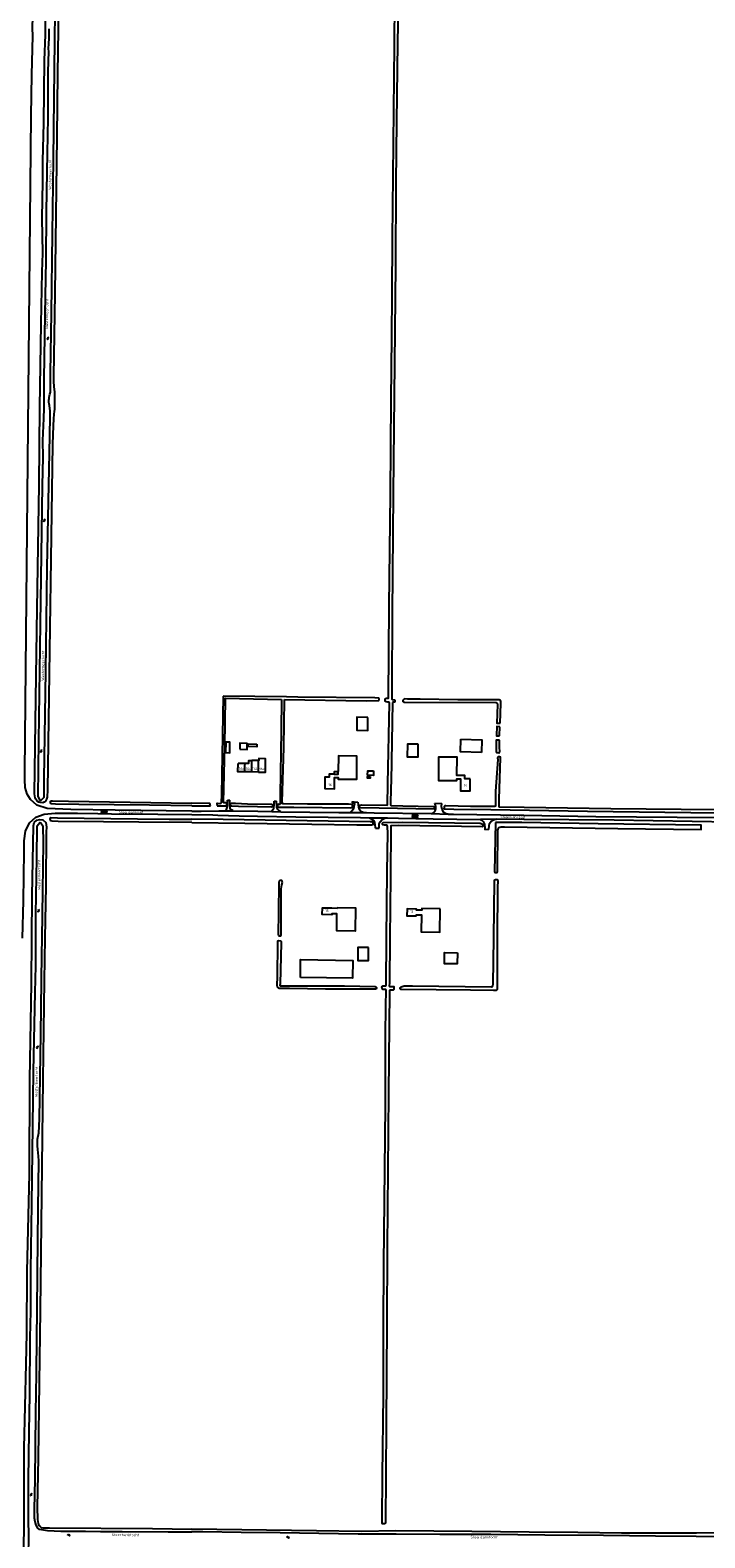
# Model space of a CAD drawing. Extents: x 168875 to 176000, y 513888 to 528000.
# Tile 34 of 106: x 169845 to 170493, y 522424 to 523872. Entities that reach past the tile are written whole.
import ezdxf

# ---------------------------------------------------------------- set-up
doc = ezdxf.new("R2010")
doc.units = 0
doc.header["$MEASUREMENT"] = 0
doc.linetypes.add('HIDDEN', pattern=[0.8, 0.5, -0.3])
doc.layers.get('0').update_dxf_attribs({"linetype": 'CONTINUOUS'})
for name, color, linetype in [('BIJGEBOUW', 12, 'CONTINUOUS'), ('DAKRAND', 10, 'CONTINUOUS'), ('HOOFDGEBOUW', 1, 'CONTINUOUS'), ('HUISNUMMER', 7, 'CONTINUOUS'), ('INSTEEK_SLOOT', 72, 'CONTINUOUS'), ('KANT_VERHARDING', 252, 'CONTINUOUS'), ('KANT_WATER', 140, 'CONTINUOUS'), ('OVERIGOPSTAL', 12, 'CONTINUOUS'), ('SEMANTIEK', 140, 'CONTINUOUS'), ('sluitlijn_verharding', 7, 'CONTINUOUS'), ('STRAATNAAM', 7, 'CONTINUOUS'), ('TUSSENMUUR', 12, 'HIDDEN'), ('WATERLOOPNAAM', 7, 'CONTINUOUS')]:
    doc.layers.add(name, color=color, linetype=linetype)
doc.styles.add('ISOCP', font='ISOCP.shx', dxfattribs={"height": 1.8})

# ---------------------------------------------------------------- blocks, each defined once
blk = doc.blocks.new('S05')
at = {"color": 0}
for p, q in [((0.1, 0.3), (0.4, 0.6)), ((0.1, -0.2), (0.4, 0.1)), ((0.4, 0.6), (0.7, 0.7)), ((0.4, 0.1), (0.7, 0.2)), ((0.7, 0.7), (1, 0.6)), ((0.7, 0.2), (1, 0.1)), ((1, 0.6), (1.3, 0.4)), ((1, 0.1), (1.4, -0.1)), ((1.3, 0.4), (1.7, 0.1)), ((1.7, 0.1), (2, 0)), ((2, 0), (2.3, 0.2)), ((2.3, 0.2), (2.6, 0.4)), ((1.4, -0.1), (1.7, -0.4)), ((1.7, -0.4), (2, -0.5)), ((2, -0.5), (2.3, -0.3)), ((2.3, -0.3), (2.6, -0.1))]:
    blk.add_line(p, q, dxfattribs=at)
blk = doc.blocks.new('S014')
at = {"color": 0}
for p, q in [((0, -0.8), (4.2, 1.7)), ((0, 0.6), (1.8, 1.7)), ((5.1, -1.5), (0, 1.4)), ((2.6, -1.5), (0, 0)), ((1.1, -1.5), (6.1, 1.4)), ((6.1, -0.8), (1.9, 1.7)), ((3.5, -1.5), (6.1, 0)), ((6.1, 0.7), (4.4, 1.7))]:
    blk.add_line(p, q, dxfattribs=at)

msp = doc.modelspace()

# ---------------------------------------------------------------- linework, layer by layer
at = {"layer": 'BIJGEBOUW'}
for points in [[(170032.494, 523178.117), (170036.494, 523178.08), (170036.587, 523188.049), (170032.587, 523188.087), (170032.494, 523178.117)], [(170046.178, 523181.346), (170053.188, 523181.263), (170053.256, 523186.983), (170046.246, 523187.066), (170046.178, 523181.346)], [(170104.321, 522962.251), (170104.576, 522979.399), (170154.59, 522978.655), (170154.335, 522961.507), (170104.321, 522962.251)]]:
    msp.add_lwpolyline(points, dxfattribs=at)
at = {"layer": 'DAKRAND'}
for points in [[(170169.2, 523211.8), (170158.7, 523212), (170158.6, 523199.6), (170169.1, 523199.5), (170169.2, 523211.8)], [(170217.6, 523186.3), (170207.1, 523186.3), (170207, 523174.1), (170217.5, 523174), (170217.6, 523186.3)], [(170136.889, 523157.344), (170137, 523159.9), (170140.747, 523159.9)], [(170174.6, 523160.5), (170174.6, 523156.3), (170168.9, 523156.4), (170169, 523160.6), (170174.6, 523160.5)], [(170169.9, 522990.9), (170159.4, 522990.9), (170159.4, 522978.7), (170169.8, 522978.7), (170169.9, 522990.9)], [(170255.2, 522986), (170255, 522975.4), (170242.8, 522975.5), (170242.9, 522986.1), (170255.2, 522986)]]:
    msp.add_lwpolyline(points, dxfattribs=at)
at = {"layer": 'HOOFDGEBOUW'}
for points in [[(170278.26, 523178.309), (170258.114, 523178.722), (170258.364, 523190.927)], [(170258.364, 523190.927), (170278.532, 523190.48), (170278.26, 523178.309)], [(170051.079, 523159.589), (170044.41, 523159.656), (170044.492, 523167.775)], [(170070.791, 523167.512), (170070.835, 523172.272), (170064.355, 523172.332), (170064.339, 523170.572), (170057.719, 523170.633), (170057.715, 523170.173), (170054.535, 523170.202), (170054.512, 523167.682), (170044.492, 523167.775)], [(170136.889, 523157.344), (170132.05, 523157.372), (170132.034, 523154.403), (170127.976, 523154.427), (170127.912, 523143.537), (170137.192, 523143.483), (170137.254, 523154.273), (170140.714, 523154.253), (170140.704, 523152.622), (170158.434, 523152.518), (170158.566, 523174.778), (170140.836, 523174.882), (170140.747, 523159.9)], [(170267.436, 523152.988), (170262.316, 523153.017), (170262.334, 523156.047), (170254.734, 523156.09), (170254.834, 523173.68), (170237.094, 523173.779), (170236.968, 523151.52), (170254.708, 523151.42), (170254.716, 523153.05), (170258.178, 523153.031), (170258.112, 523141.39), (170267.37, 523141.338), (170267.436, 523152.988)], [(170057.582, 523159.524), (170051.079, 523159.589)], [(170064.039, 523159.46), (170057.582, 523159.524)], [(170064.039, 523159.46), (170070.71, 523159.393), (170070.791, 523167.512)], [(170136.889, 523157.344), (170140.732, 523157.322), (170140.747, 523159.9)], [(170171.24, 523155.26), (170171.222, 523153.66), (170168.662, 523153.69), (170168.68, 523155.29), (170171.24, 523155.26)], [(170139.578, 523029.377), (170157.328, 523029.083), (170157.034, 523006.823), (170139.284, 523007.117), (170139.498, 523023.316), (170134.508, 523023.399), (170134.496, 523022.439), (170125.386, 523022.59), (170125.472, 523029.202), (170134.582, 523029.051)], [(170134.582, 523029.051), (170134.581, 523029.001), (170139.572, 523028.927), (170139.578, 523029.377)], [(170238.618, 523028.133), (170220.88, 523028.425), (170220.852, 523026.866), (170215.864, 523026.948), (170215.892, 523027.95), (170206.774, 523028.146), (170206.588, 523021.546), (170215.706, 523021.352), (170215.738, 523022.436), (170220.772, 523022.353), (170220.486, 523006.167), (170238.224, 523005.873), (170238.618, 523028.133)]]:
    msp.add_lwpolyline(points, dxfattribs=at)
at = {"layer": 'INSTEEK_SLOOT'}
for points in [[(169859.4, 523867.3), (169860.1, 523921.1), (169860.386, 523935.408)], [(169872.3, 523914.2), (169871.1, 523830), (169870.5, 523769.3), (169868.5, 523618.9), (169867.2, 523539.3), (169867.3, 523537.4), (169867.2, 523536.4), (169867.2, 523533.4), (169867.5, 523530.6), (169867.5, 523529.6), (169868.1, 523524.2), (169868.1, 523507.7), (169867.8, 523505.5), (169867.7, 523503), (169867.2, 523498.5), (169866.8, 523491.8), (169866.3, 523474.2), (169862, 523187.6), (169861.4, 523142.4), (169861.2, 523135.5), (169860.5, 523133.3), (169859.6, 523131.6), (169858.4, 523130.5), (169857.1, 523130), (169854.4, 523130.1), (169853, 523130.5), (169851.6, 523131.6), (169850.3, 523133.6), (169849.7, 523134.8), (169849.3, 523136.5), (169849.1, 523138.7), (169850.2, 523229.7), (169851.4, 523316.4), (169853.5, 523434.9), (169854, 523509.9), (169855.3, 523589.6), (169856.4, 523639.5), (169856.9, 523657.5), (169856.4, 523691.1), (169857.1, 523726.5), (169856.9, 523746.3), (169858.1, 523782.5), (169858.7, 523842.7), (169859.4, 523867.3)], [(170198.1, 523894.8), (170197.5, 523859.5), (170196.6, 523783.6), (170196.1, 523725.1), (170195.6, 523645.6), (170194.7, 523551.9), (170193.3, 523427), (170192.5, 523311.3), (170192.3, 523241.6), (170192.1, 523229.4), (170192.5, 523229), (170194.1, 523228.7), (170194.7, 523228.7), (170195, 523228.4), (170195, 523227.5), (170194.8, 523226.7), (170193, 523226.7), (170192.9, 523226.3), (170191.4, 523150.6), (170191.2, 523144.5), (170191, 523128.3), (170191.4, 523127.5), (170192, 523127.4), (170202.9, 523127.1), (170232.3, 523126.5), (170232.9, 523126.2), (170233.2, 523125.6), (170233.2, 523124.4), (170232.9, 523123.9), (170162.3, 523125), (170161.2, 523125.1), (170161.2, 523126.9), (170161.4, 523127.5), (170161.8, 523127.8), (170162.9, 523128), (170187.8, 523127.7), (170188.1, 523128), (170188.4, 523148.3), (170189.8, 523225.6), (170189.3, 523226.4), (170188.2, 523226.7), (170186.6, 523226.8)], [(170186.6, 523226.8), (170186, 523227.3), (170185.8, 523228.1), (170185.8, 523229.3), (170185.9, 523229.8), (170186.2, 523230.1), (170186.9, 523230.3), (170188.5, 523230.3), (170188.9, 523230.5), (170189.7, 523318.9), (170190.8, 523426.1), (170191.5, 523516.6), (170192.1, 523577.4), (170192.6, 523618.1), (170192.9, 523671.7), (170193.5, 523731.7), (170194.6, 523857.3), (170194.9, 523900.2)], [(170030.225, 523232.475), (170028.6, 523137.6), (170028.2, 523130.2), (170028.1, 523129.5), (170027.8, 523129.2), (170027, 523129.1), (170024.7, 523129.2), (170024.225, 523129.208), (170024.302, 523126.9)], [(170089.109, 523229.215), (170167.6, 523227.7), (170179.3, 523228), (170179.7, 523228.1), (170179.9, 523229.3), (170179.9, 523229.8), (170179.6, 523230.4), (170179.3, 523230.5), (170175.7, 523230.7), (170101.8, 523231.4), (170090.9, 523231.6), (170030.225, 523232.475)], [(170031.692, 523184.737), (170032.572, 523230.307), (170086.294, 523229.27)], [(170084.952, 523131.417), (170085, 523128.7), (170084.5, 523128.4), (170083.8, 523128.4), (170083.2, 523128.5), (170082.7, 523128.4), (170082.3, 523127.9), (170082.3, 523126.9), (170082.4, 523126.3), (170082.6, 523125.9), (170083.9, 523125.9), (170084.8, 523125.8), (170087.7, 523125.7), (170097.9, 523125.8), (170152.9, 523125.1), (170154.1, 523125.3), (170154.3, 523125.4), (170154.5, 523126.5), (170154.5, 523127.1), (170154.2, 523128.2), (170150.4, 523128.5), (170111.1, 523128.6), (170088.5, 523128.9), (170087.4, 523129), (170086.9, 523129.4), (170086.8, 523129.8), (170086.8, 523130.5), (170088.4, 523183.1), (170089.109, 523229.215)], [(170086.294, 523229.27), (170085.9, 523199.2), (170084.8, 523137.8), (170084.952, 523131.417)], [(170296.9, 523225.3), (170296.8, 523227.3), (170296.5, 523228.2), (170296.1, 523228.6), (170295.2, 523228.8), (170255.5, 523228.9), (170219.3, 523229.4), (170207.2, 523229.5), (170204.4, 523229.6), (170203.3, 523229.1), (170203, 523228.7), (170202.9, 523228), (170202.9, 523227.2), (170203.7, 523226.7), (170204.7, 523226.6), (170292.2, 523226.1), (170293.3, 523225.4), (170293.6, 523225), (170293.7, 523224.3), (170293.027, 523206.325), (170296.156, 523206.323)], [(170296.156, 523206.323), (170296.9, 523225.3)], [(170296.024, 523202.966), (170292.905, 523203.047), (170292.6, 523194.9), (170292.587, 523194.277), (170295.697, 523194.352)], [(170295.697, 523194.352), (170295.7, 523194.7), (170296.024, 523202.966)], [(170024.302, 523126.9), (170027.5, 523126.9), (170031.2, 523127.2), (170033, 523127.2), (170033.4, 523127.4), (170033.6, 523127.8), (170033.6, 523128.9), (170033.5, 523129.2), (170032.8, 523129.8), (170031.4, 523129.8), (170030.8, 523129.9), (170030.5, 523130.1), (170031.692, 523184.737)], [(170295.662, 523189.973), (170292.501, 523190.115), (170292.3, 523180.4), (170292.4, 523179.1), (170292.7, 523178.2), (170295, 523178), (170295.7, 523178.4), (170295.8, 523179.8), (170295.6, 523182.3), (170295.662, 523189.973)], [(170504.002, 523123.342), (170402.6, 523124.3), (170319.4, 523125.4), (170295.5, 523125.8), (170295.3, 523126.3), (170295.4, 523127.3), (170295.3, 523133.5), (170296.6, 523173), (170296.5, 523173.7), (170295.6, 523174.1), (170294.4, 523174.1), (170294.1, 523173.8), (170293.8, 523173), (170293.9, 523171.5), (170291.8, 523141), (170291.8, 523127.7), (170291.7, 523126.7), (170291.2, 523126.3), (170267.7, 523126.4), (170244.2, 523127), (170243.2, 523126.9), (170242.5, 523126.5), (170242.3, 523126), (170242.3, 523125.2), (170242.2, 523124.6), (170242.7, 523124.1), (170251.7, 523123.9), (170287.2, 523123.5), (170380.1, 523122), (170504.157, 523120.438)], [(170000, 523127), (169959.5, 523127.6), (169891.6, 523128.3), (169869.1, 523128.7), (169865.2, 523129), (169864.2, 523129.5), (169864.2, 523130.6), (169864.4, 523131.4), (169865.3, 523131.8), (169866.2, 523131.9), (169881.7, 523131.5), (170000, 523129.6)], [(170017.865, 523126.9), (170017.415, 523129.318), (170000, 523129.6)], [(170000, 523127), (170005.2, 523126.9), (170017.865, 523126.9)], [(170078, 523127.8), (170078, 523127.3), (170077.8, 523126.5), (170077.4, 523126), (170076.3, 523125.8), (170063.2, 523126), (170044.8, 523126.5), (170038.5, 523126.6), (170037.8, 523126.7), (170037.3, 523127), (170037.1, 523127.6), (170037.1, 523128.4), (170037.4, 523129.3), (170038.2, 523129.5), (170042.1, 523129.6), (170053.7, 523129), (170076.1, 523128.6), (170077, 523128.5), (170078, 523127.8)], [(169846.4, 523000), (169846.6, 523040.6), (169848.1, 523107.9), (169848.7, 523111), (169851.3, 523113.3), (169854.2, 523114), (169857.1, 523113.6), (169859.8, 523111), (169860.4, 523106.5), (169860.3, 523102.2), (169859.8, 523050.4), (169859, 523000)], [(170000, 523111), (169949.3, 523111.5), (169915.4, 523111.7), (169871.7, 523112.1), (169866, 523112.3), (169864.8, 523112.6), (169864.2, 523113.4), (169864.1, 523114.4), (169864.3, 523115.3), (169864.7, 523115.8), (169871.1, 523115.6), (169947.9, 523114.5), (169978.4, 523114.4), (170000, 523114.1)], [(170000, 523111), (170051.1, 523110.5), (170115.5, 523109.6), (170158.5, 523108.9), (170172.9, 523108.9), (170174.2, 523109.2), (170174.3, 523109.9), (170173.8, 523111.3), (170173.2, 523111.6), (170171.3, 523111.7), (170030.1, 523113.8), (170000, 523114.1)], [(170187.1, 523000), (170187.7, 523063.6), (170188.3, 523101.3), (170188, 523106.2), (170188, 523107.3), (170187.6, 523108.2), (170187.2, 523108.6), (170185.1, 523108.6), (170183.4, 523108.8), (170183.1, 523109.2), (170183.2, 523110.3), (170183.4, 523110.8), (170183.9, 523111.2), (170202.6, 523111.5), (170277, 523110.4), (170277.9, 523110.2), (170278.7, 523109.8), (170279.3, 523109.3), (170279.7, 523108.6), (170279.7, 523107.4), (170279.1, 523106.9), (170198.9, 523108.1), (170191.3, 523108), (170191.2, 523107.5), (170191.3, 523106.4), (170190.8, 523059), (170190.3, 523000)], [(170291.782, 523111), (170290.9, 523063.7), (170291.2, 523062.9), (170292.5, 523062.9), (170293.3, 523063), (170293.8, 523064.1), (170294, 523103.6), (170294.2, 523104.8), (170294.6, 523106), (170295, 523106.4), (170295.8, 523106.7), (170297.2, 523106.9), (170300.5, 523106.9), (170409.2, 523105.4), (170489.122, 523104.45), (170489.16, 523108.511), (170390.4, 523109.7), (170317, 523111), (170291.782, 523111)], [(170087.1, 523053.4), (170086.9, 523054.8), (170086.6, 523055.4), (170085.3, 523055.4), (170084.2, 523055.2), (170083.8, 523054.3), (170083.7, 523053.4), (170083.4, 523024), (170083.1, 523004.3), (170083.3, 523002.7), (170083.6, 523002.3), (170084.3, 523002.2), (170085.3, 523002.2), (170085.7, 523002.4), (170085.9, 523002.8), (170086, 523003.5), (170085.9, 523004.7), (170085.8, 523047.4), (170086.4, 523051.1), (170087.1, 523053.4)], [(170290.3, 523000), (170290.9, 523055.3), (170291, 523055.9), (170291.6, 523056.4), (170292.8, 523056.4), (170293.4, 523056.3), (170294, 523055.2), (170293.6, 523049.1), (170293.4, 523000)], [(169836.3, 522000), (169836.5, 522016), (169836.8, 522057.8), (169838.1, 522106.3), (169838.5, 522145.7), (169838.6, 522197.7), (169838, 522239.2), (169839.1, 522280.6), (169838.7, 522316.9), (169838.2, 522347.6), (169838.7, 522384.1), (169838.9, 522467), (169839.2, 522510.7), (169840, 522550.4), (169841.1, 522591.5), (169841.6, 522620.4), (169842, 522680.4), (169844.1, 522773.6), (169844.4, 522864.6), (169846.1, 522956.6), (169846.4, 523000)], [(169859, 523000), (169858.3, 522959.1), (169856.9, 522864.3), (169854.3, 522642.6), (169853.6, 522573.1), (169852.4, 522500.9), (169851.7, 522453.8), (169851.8, 522442.1), (169852.4, 522438.1), (169853.3, 522436.3), (169854.3, 522435.2), (169855.4, 522434.4), (169856.9, 522434.1), (169863.4, 522433.9), (169962.4, 522433.2), (170000, 522432.7)], [(170177.3, 522952.5), (170177.3, 522951.9), (170177.1, 522951.5), (170176.6, 522951), (170168.7, 522951.1), (170151.2, 522951), (170128.5, 522951.1), (170094, 522951.7), (170084.1, 522951.8), (170083.4, 522952), (170082.8, 522952.5), (170082.5, 522953.1), (170082, 522955.1), (170082.3, 522962.6), (170082.7, 522995.8), (170082.8, 522997.3), (170083.3, 522997.8), (170085.1, 522997.6), (170085.7, 522997), (170085.9, 522996.4), (170085.9, 522995.5), (170084.8, 522956.3), (170084.7, 522954.6), (170085, 522954.4), (170086.1, 522954.3), (170146.6, 522954.1), (170176.1, 522953.7), (170176.7, 522953.3), (170177.3, 522952.5)], [(170190.3, 523000), (170189.9, 522956.9), (170189.7, 522954.4), (170189.9, 522953.7), (170192.9, 522953.5), (170194, 522953.5), (170194.2, 522952.9), (170194.2, 522951.3), (170194.1, 522950.7), (170193.5, 522950.1), (170190.3, 522950), (170189.9, 522949.8), (170189.9, 522949.2), (170190, 522948.7), (170188.9, 522851.2), (170187.8, 522702.7), (170187.5, 522629.9), (170186.7, 522533.1), (170186.1, 522438.6), (170185.9, 522438), (170185.5, 522437.8), (170183.7, 522437.8), (170183.2, 522437.9), (170183, 522438.3), (170182.9, 522438.9), (170183, 522441.4), (170183.3, 522484.2), (170184.1, 522561.7), (170184.2, 522627.8), (170184.5, 522687.2), (170186, 522839), (170186.2, 522906.3), (170186.5, 522935), (170186.8, 522949.9), (170186.5, 522950.6), (170184.9, 522950.8), (170183.5, 522950.8), (170182.8, 522952), (170182.7, 522952.8), (170183, 522953.7), (170183.8, 522954.1), (170184.7, 522954.2), (170185.7, 522954.1), (170186.4, 522954.3), (170186.7, 522954.9), (170187.1, 523000)], [(170293.4, 523000), (170293.3, 522979.4), (170293.3, 522950.8), (170292.9, 522950.3), (170292.1, 522949.9), (170291.3, 522949.8), (170289.9, 522949.9), (170267.7, 522950.2), (170201.9, 522950.6), (170200.9, 522950.7), (170200.3, 522951.5), (170200.3, 522952.1), (170200.5, 522952.6), (170201.2, 522953.2), (170202, 522953.6), (170204, 522954.1), (170212.1, 522954.1), (170287.9, 522953.3), (170288.8, 522953.7), (170289.3, 522954.6), (170289.6, 522955.8), (170290.3, 523000)], [(170507.8, 522429.3), (170484.9, 522428.7), (170452.2, 522428.9), (170412.9, 522429), (170370.8, 522429.6), (170324, 522429.9), (170268.9, 522430.5), (170196.1, 522431), (170163, 522430.6), (170119.8, 522431.1), (170000, 522432.7)]]:
    msp.add_lwpolyline(points, dxfattribs=at)
at = {"layer": 'KANT_VERHARDING'}
for points in [[(170000, 523122), (169926.6, 523122.8), (169883.8, 523123.5), (169861, 523124.5), (169851.1, 523127.8), (169845, 523133.2), (169842, 523138.4), (169840, 523144.8), (169839.6, 523151.9), (169839.6, 523159.5), (169845.936, 523789.465), (169846.437, 523828.688), (169847.331, 523866.079), (169847.184, 523873.398), (169847.473, 523884.777), (169847.636, 523906.117), (169847.64, 523933.354), (169848.112, 523968.715), (169848.4, 524000)], [(170032.2, 523122.4), (170033, 523123), (170033.5, 523123.5), (170034.1, 523125.4), (170034.3, 523126.5), (170034.412, 523132.371)], [(170039.7, 523122.3), (170038.2, 523123.2), (170037.2, 523124), (170036.8, 523124.7), (170036.5, 523128.4), (170036.614, 523132.342)], [(170076.9, 523121.6), (170077.2, 523122.4), (170077.7, 523122.9), (170078.7, 523124.8), (170079.1, 523128), (170079.17, 523131.55)], [(170085.6, 523121.4), (170084.1, 523122.2), (170082.7, 523123.6), (170081.7, 523125.5), (170081.488, 523131.497)], [(170152.2, 523120.8), (170154.2, 523122.7), (170155.7, 523124.8), (170156.3, 523128.4)], [(170156.3, 523128.4), (170153.913, 523130.769)], [(170156.106, 523130.727), (170156.3, 523128.4)], [(170159.583, 523130.66), (170159.8, 523128), (170160.6, 523124.5), (170161.3, 523123.1), (170162.5, 523121.9), (170164.7, 523120.9), (170167.8, 523120.5)], [(170230.1, 523119.6), (170231.2, 523119.8), (170232.6, 523120.5), (170233.6, 523121.7), (170234.1, 523122.8), (170234.3, 523124.6), (170234.3, 523126.4), (170233.537, 523129.519)], [(170246.4, 523119.2), (170244.5, 523119.5), (170242.2, 523120.8), (170240.4, 523123.4), (170239.8, 523126.4), (170240.134, 523129.357)], [(169837.5, 523000), (169838.3, 523035.7), (169839.1, 523083.3), (169839, 523093.4), (169840.2, 523102.6), (169844.1, 523110.7), (169850.3, 523116.2), (169858.2, 523119.2), (169868.8, 523119.9), (169890.3, 523119.9), (169909.9, 523119.8), (169922.8, 523119.5), (169967.5, 523119.2), (170000, 523118.7)], [(170000, 523122), (170009.1, 523121.9), (170026.1, 523122.1), (170032.2, 523122.4)], [(170000, 523118.7), (170020.3, 523118.5), (170025.1, 523118), (170045.6, 523117.4), (170063, 523117.2), (170100.1, 523116.6), (170162.2, 523115.9), (170170.8, 523115.6)], [(170032.2, 523122.4), (170039.7, 523122.3)], [(170039.7, 523122.3), (170063.4, 523121.8), (170076.9, 523121.6)], [(170076.9, 523121.6), (170085.6, 523121.4)], [(170085.6, 523121.4), (170141.4, 523120.8), (170148.6, 523120.6), (170152.2, 523120.8)], [(170167.8, 523120.5), (170175.1, 523120.3), (170230.1, 523119.6)], [(170170.8, 523115.6), (170173.1, 523114.4), (170174.8, 523112.8), (170175.5, 523111.3), (170176.3, 523106.4), (170176.341, 523105.567)], [(170180.101, 523105.573), (170180.1, 523109.8), (170181, 523111.7), (170182.8, 523113.8), (170185.4, 523115.2), (170188, 523115.5)], [(170188, 523115.5), (170198.7, 523115.2), (170231.8, 523114.6), (170277.3, 523114)], [(170230.1, 523119.6), (170246.4, 523119.2)], [(170246.4, 523119.2), (170251.5, 523119.2), (170318.9, 523118.1), (170388.1, 523116.8), (170505.3, 523115.7), (170598.2, 523114.4), (170643.5, 523113.5), (170662.6, 523113.3), (170667.7, 523113.5), (170672.1, 523113.5), (170673, 523114), (170673.5, 523114.1)], [(170292.8, 523114.4), (170277.3, 523114)], [(170277.3, 523114), (170278.5, 523113.4), (170280, 523112.1), (170281.3, 523109.5), (170281.6, 523105.7), (170281.651, 523104.109)], [(170285.419, 523104.206), (170285.5, 523108), (170286, 523110.1), (170287.5, 523112.2), (170289.8, 523113.6), (170292.8, 523114.4)], [(170292.8, 523114.4), (170302.7, 523114.7), (170318.9, 523114.4), (170405.7, 523113.5), (170518, 523111.8), (170656.9, 523109.9), (170664.9, 523109.9), (170675.9, 523109.2), (170721.5, 523108.4), (170751.9, 523108.1), (170790.1, 523107.4)]]:
    msp.add_lwpolyline(points, dxfattribs=at)
at = {"layer": 'KANT_WATER'}
for points in [[(169863, 523517.9), (169863.2, 523519.3), (169863.5, 523520.6), (169863.8, 523522.1), (169864, 523523.2), (169864.2, 523524.1), (169864.3, 523525.3), (169864.4, 523526.1), (169864.4, 523542.3), (169865.2, 523600.3), (169866.4, 523676.4), (169867.3, 523747.5), (169868, 523806.1), (169868.5, 523861.6), (169869.3, 523917.2)], [(169862.9, 523872.8), (169862.8, 523871.2), (169862.8, 523869.1), (169862.6, 523863.7), (169862.4, 523858.7), (169862.2, 523853.6), (169862.3, 523851), (169862.3, 523848.2), (169862.2, 523844.8), (169862.2, 523842.8), (169862.1, 523840.4), (169862, 523837.8), (169861.9, 523835.6), (169861.8, 523830.5), (169861.7, 523810.1), (169861.8, 523787.8), (169860.7, 523736), (169860.3, 523696.9), (169859.9, 523650.4), (169858.9, 523599.1), (169857.8, 523536.7), (169857.9, 523511), (169857.9, 523508.7), (169857.5, 523498.8), (169856.7, 523477.9), (169856.9, 523461.8), (169856.4, 523434.4), (169854.5, 523301.9), (169852.7, 523189.8), (169852.2, 523136), (169854.2, 523132.5), (169855.4, 523132.4), (169858.4, 523135.3), (169858.2, 523153), (169859.8, 523256.4), (169861.1, 523356.3), (169862.6, 523435.1), (169863.4, 523465.7), (169863.9, 523500.6), (169863.9, 523506.2), (169863.8, 523508.4), (169863.4, 523511.4), (169863.1, 523512.8), (169862.9, 523514.2), (169862.9, 523516.4), (169863, 523517.9)], [(169850.4, 523000), (169850.4, 523023.1), (169851.1, 523076.8), (169851.5, 523107.9), (169854, 523110.9), (169855.2, 523110.8), (169857.1, 523107.9), (169857.2, 523091.5), (169856.7, 523045.3), (169856.1, 523000)], [(169843.2, 522404.7), (169843.6, 522427.4), (169843.2, 522441), (169843.2, 522480.1), (169843.8, 522526.5), (169844.4, 522561.7), (169844.9, 522616.2), (169845.3, 522641.9), (169845.5, 522681.3), (169846.5, 522744.8), (169847.4, 522819.8), (169847.9, 522872), (169849.6, 522947.9), (169850.4, 522973.6), (169850.4, 523000)], [(169856.1, 523000), (169855.8, 522984.2), (169854.9, 522907.9), (169853.4, 522826.5), (169852.9, 522812.7), (169851.7, 522806.7), (169851.4, 522803.3), (169851.4, 522800.8), (169851.8, 522797.3), (169852.6, 522790.9), (169852.8, 522786.3), (169852.1, 522740.5), (169851.6, 522678.6), (169851.2, 522642.1), (169850.9, 522616.7), (169850.5, 522581.7), (169850, 522544.7), (169849.6, 522511), (169849.2, 522480.6), (169848.7, 522451.7), (169848.8, 522443.7), (169849.2, 522439.9), (169850.3, 522436.4), (169851.8, 522433.8), (169853.3, 522432.7), (169855.6, 522432.3), (169861.4, 522431.5), (169874.3, 522430.9), (169898.1, 522430.7), (169912.5, 522430.5), (169933.1, 522430.5), (169977.5, 522430.1), (170000, 522430)], [(170524, 522425.4), (170484.4, 522425.8), (170445.5, 522426.1), (170395.5, 522426.5), (170339.2, 522426.9), (170287.3, 522427.5), (170238.4, 522427.7), (170196.3, 522427.9), (170159.7, 522427.9), (170122, 522428.6), (170084.9, 522429.1), (170047.4, 522429.6), (170010.6, 522430), (170000, 522430)]]:
    msp.add_lwpolyline(points, dxfattribs=at)
at = {"layer": 'OVERIGOPSTAL'}
msp.add_lwpolyline([(170062.5, 523186.4), (170062.5, 523183.7), (170054.1, 523183.9), (170054.2, 523186.5), (170062.5, 523186.4)], dxfattribs=at)
at = {"layer": 'sluitlijn_verharding'}
for points in [[(170034.412, 523132.371), (170036.614, 523132.342)], [(170079.17, 523131.55), (170081.488, 523131.497)], [(170153.913, 523130.769), (170156.106, 523130.727)], [(170156.106, 523130.727), (170159.583, 523130.66)], [(170233.537, 523129.519), (170240.134, 523129.357)], [(170152.2, 523120.8), (170167.8, 523120.5)], [(170170.8, 523115.6), (170188, 523115.5)], [(170176.341, 523105.567), (170180.101, 523105.573)], [(170285.419, 523104.206), (170281.651, 523104.109)]]:
    msp.add_lwpolyline(points, dxfattribs=at)
at = {"layer": 'TUSSENMUUR'}
for points in [[(170051.079, 523159.589), (170051.161, 523167.713)], [(170057.582, 523159.524), (170057.729, 523170.173), (170057.715, 523170.173)], [(170064.039, 523159.46), (170064.151, 523170.573)]]:
    msp.add_lwpolyline(points, dxfattribs=at)

# ---------------------------------------------------------------- block references
at = {"layer": 'SEMANTIEK'}
for name, p, rotation in [('S05', (169861.682, 523577.209), 267.5387217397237), ('S05', (169858.673, 523399.603), 88.94295407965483), ('S05', (169855.699, 523178.055), 90), ('S014', (169918.899, 523121.418), 180), ('S014', (170217.35, 523117.35), 180), ('S05', (169853.265, 523024.989), 92.45681377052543), ('S05', (169851.482, 522896.845), 268.3425531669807), ('S05', (169845.526, 522467.257), 269.3736989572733), ('S05', (169880.744, 522427.145), 357.9117444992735), ('S05', (170091.372, 522424.905), 359.3215118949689)]:
    msp.add_blockref(name, p, dxfattribs=dict(at, rotation=rotation))

# ---------------------------------------------------------------- texts
at = {"layer": 'HUISNUMMER', "style": 'ISOCP'}
for s, p in [('16d', (170045.317, 523161.488)), ('16c', (170051.858, 523161.381)), ('16b', (170058.317, 523161.422)), ('16a', (170064.957, 523161.285)), ('16', (170131.178, 523146.04)), ('14', (170261.216, 523145.44)), ('15', (170128.143, 523025.178)), ('13', (170209.406, 523024.185))]:
    msp.add_text(s, height=2.5, dxfattribs=at).set_placement(p)
at = {"layer": 'STRAATNAAM', "style": 'ISOCP'}
for rotation, p in [(359.482086, (169929.752, 523119.881)), (359.245404, (170296.274, 523115.433))]:
    msp.add_text('Steenbankpad', height=2.5, rotation=rotation, dxfattribs=at).set_placement(p)
at = {"layer": 'WATERLOOPNAAM', "style": 'ISOCP'}
for s, rotation, p in [('Westermeertocht', 89.77283, (169865.074, 523718.454)), ('Westermeertocht', 89.083151, (169861.9, 523584.6)), ('Westermeertocht', 89.083151, (169858.103, 523247.086)), ('Westermeertocht', 89.77283, (169854.612, 523046.212)), ('Westermeertocht', 89.482086, (169851.891, 522847.56)), ('Steenbanktocht', 359.595376, (169923.132, 522426.059)), ('Steenbanktocht', 359.595376, (170267.8, 522423.9))]:
    msp.add_text(s, height=2.5, rotation=rotation, dxfattribs=at).set_placement(p)

doc.saveas('drawing.dxf')
